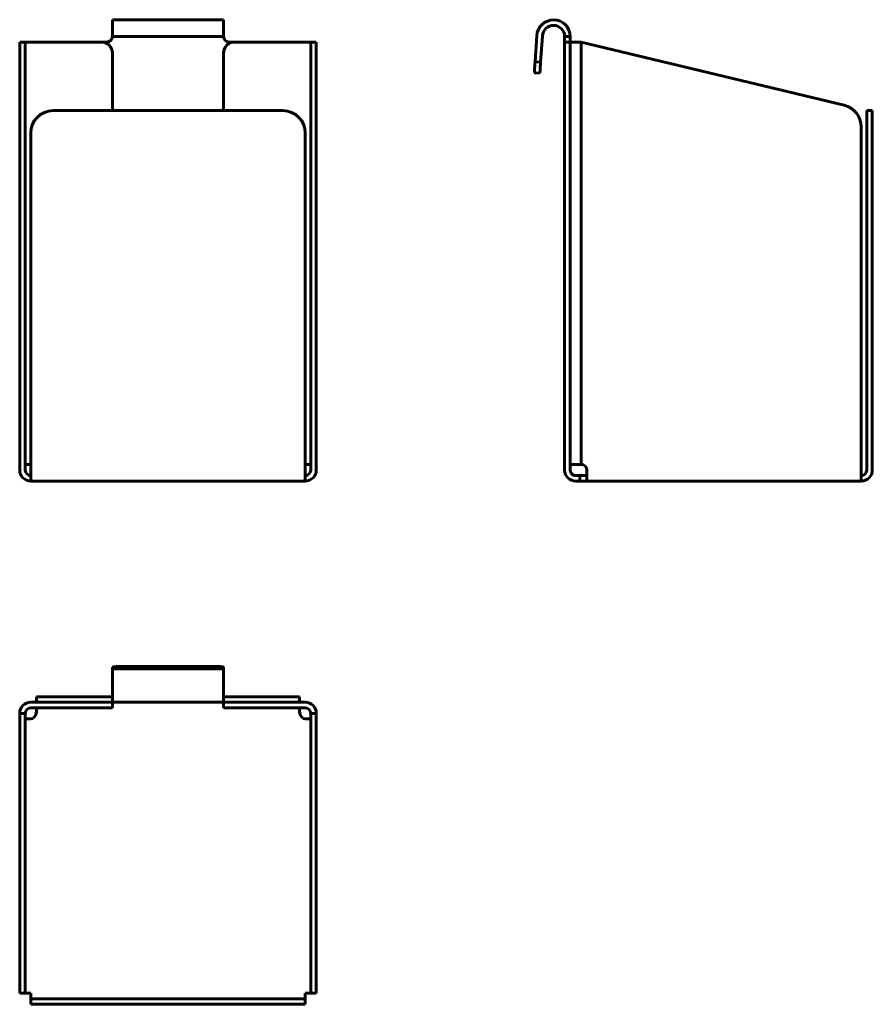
# Model space of a CAD drawing. Header units: inches. Extents: x 18 to 248, y -133 to 132.
import ezdxf

# ---------------------------------------------------------------- set-up
doc = ezdxf.new("R2010")
doc.units = ezdxf.units.IN
doc.header["$MEASUREMENT"] = 0
for name, color, linetype, lineweight in [('Front', 7, 'Continuous', 60), ('Side', 7, 'Continuous', 60), ('Top', 7, 'Continuous', 60)]:
    doc.layers.add(name, color=color, linetype=linetype, lineweight=lineweight)

# ---------------------------------------------------------------- blocks, each defined once
blk = doc.blocks.new('FamilyGeomCombination_9034-Front')
at = {"layer": 'Front'}
for p, q in [((-40, 118.5), (-38.5, 118.5)), ((-38.5, 118.5), (-37, 118.5)), ((-17.97, 118.5), (-37, 118.5)), ((37, 118.5), (17.97, 118.5)), ((37, 118.5), (38.5, 118.5)), ((38.5, 118.5), (40, 118.5)), ((-15, 100), (-15, 115.54)), ((15, 115.54), (15, 100)), ((-37, 4.5), (-38.5, 4.5)), ((38.5, 4.5), (37, 4.5))]:
    blk.add_line(p, q, dxfattribs=at)
for centre, start, end in [((-17.97, 115.54), 360, 90), ((-17.97, 115.54), 45, 75), ((17.97, 115.54), 90, 180), ((17.97, 115.54), 150, 180), ((17.97, 115.54), 120, 149.9669)]:
    blk.add_arc(centre, 2.97, start, end, dxfattribs=at)
blk = doc.blocks.new('FamilyGeomCombination_10468-Front')
at = {"layer": 'Front'}
for p, q in [((15, 124.5), (-15, 124.5)), ((-15, 124.5), (-15, 120)), ((15, 120), (15, 124.5)), ((-15, 120), (15, 120))]:
    blk.add_line(p, q, dxfattribs=at)
blk = doc.blocks.new('FamilyGeomCombination_10504-Front')
at = {"layer": 'Front'}
for p, q in [((15, 120), (-15, 120)), ((-40, 101.43), (-40, 118.5)), ((-40, 118.5), (-38.5, 118.5)), ((-38.5, 118.5), (-38.5, 101.43)), ((-16.5, 118.5), (-17.97, 118.5)), ((17.97, 118.5), (16.5, 118.5)), ((38.5, 101.43), (38.5, 118.5)), ((38.5, 118.5), (40, 118.5)), ((40, 118.5), (40, 101.43)), ((-40, 101.43), (-40, 95.6)), ((-38.5, 95.6), (-38.5, 101.43)), ((38.5, 101.43), (38.5, 95.6)), ((40, 95.6), (40, 101.43)), ((31, 100), (-31, 100)), ((-40, 3), (-40, 95.6)), ((-38.5, 95.6), (-38.5, 3)), ((-37, 94), (-37, 3)), ((37, 3), (37, 94)), ((38.5, 3), (38.5, 95.6)), ((40, 95.6), (40, 3)), ((-37, 3), (-37, 0)), ((37, 0), (37, 3)), ((-37, 0), (37, 0))]:
    blk.add_line(p, q, dxfattribs=at)
for centre, radius, start, end in [((-16.5, 120), 1.5, 270, 0), ((16.5, 120), 1.5, 180, 270), ((-31, 94), 6, 90, 180), ((31, 94), 6, 360, 90), ((-37, 3), 3, 179.9981, 270), ((-37, 3), 1.5, 180, 270), ((37, 3), 1.5, 270, 0), ((37, 3), 3, 270, 0.0019)]:
    blk.add_arc(centre, radius, start, end, dxfattribs=at)
blk = doc.blocks.new('FamilyGeomCombination_9034-Left')
at = {"layer": 'Side'}
for p, q in [((-41.5, 118.5), (-41.5, 4.5)), ((-38.5, 118.5), (-41.5, 118.5)), ((-38.5, 118.5), (-38.5, 4.5)), ((-41.5, 4.5), (-38.5, 4.5))]:
    blk.add_line(p, q, dxfattribs=at)
blk = doc.blocks.new('FamilyGeomCombination_10468-Left')
at = {"layer": 'Side'}
for p, q in [((-50.5, 120.17), (-50.97, 113.21)), ((-49.48, 113.11), (-49, 120.09)), ((-43, 120), (-41.5, 120)), ((-51.1, 111.34), (-51.06, 111.91)), ((-51.06, 111.91), (-51.02, 112.54)), ((-51.02, 112.54), (-50.97, 113.21)), ((-49.48, 113.11), (-50.97, 113.21)), ((-51.18, 110.22), (-49.68, 110.11)), ((-51.16, 110.51), (-51.14, 110.87)), ((-51.14, 110.87), (-51.1, 111.34))]:
    blk.add_line(p, q, dxfattribs=at)
at = {"layer": 'Side', "flags": 128}
for points in [[(-49.48, 113.11), (-49.52, 112.44), (-49.57, 111.81), (-49.61, 111.24), (-49.64, 110.77), (-49.66, 110.41), (-49.68, 110.19), (-49.68, 110.11)], [(-51.18, 110.22), (-51.17, 110.29), (-51.16, 110.51)]]:
    blk.add_lwpolyline(points, dxfattribs=at)
at = {"layer": 'Side'}
for radius, end in [(4.5, 177.8825), (3, 178.2899)]:
    blk.add_arc((-46, 120), radius, 0, end, dxfattribs=at)
blk = doc.blocks.new('FamilyGeomCombination_10504-Left')
at = {"layer": 'Side'}
for p, q in [((-43, 118.55), (-43, 120)), ((-43, 120), (-41.5, 120)), ((-41.5, 120), (-41.5, 118.55)), ((-43, 118.5), (-41.5, 118.5)), ((-43, 3), (-43, 118.5)), ((32.4, 101.43), (-38.5, 118.5)), ((-38.5, 118.5), (-38.5, 4.5)), ((40, 100), (38.5, 100)), ((38.5, 100), (38.5, 94)), ((40, 94), (40, 100)), ((37, 3), (37, 95.6)), ((38.5, 3), (38.5, 94)), ((40, 94), (40, 3)), ((-41.5, 4.5), (-41.5, 3)), ((-37, 3), (-37, 0)), ((37, 0), (37, 3)), ((-39, 1.5), (-40, 1.5)), ((-40, 0), (-39, 0)), ((-37, 0), (-39, 0)), ((-38.86, 0), (-38.86, 1.5)), ((-37, 0), (37, 0))]:
    blk.add_line(p, q, dxfattribs=at)
at = {"layer": 'Side', "flags": 128}
blk.add_lwpolyline([(-39, 1.5), (-38.55, 1.5), (-38.12, 1.5), (-37.74, 1.5), (-37.41, 1.5), (-37.16, 1.5), (-37, 1.5)], dxfattribs=at)
at = {"layer": 'Side'}
for centre, radius, start, end in [((31, 95.6), 6, 0, 76.4645), ((-40, 3), 3, 180, 270), ((-40, 3), 1.5, 180, 210), ((-38.5, 3), 1.5, 360, 90), ((37, 3), 1.5, 270, 360), ((37, 3), 3, 270, 360), ((-40, 3), 1.5, 210.0152, 270)]:
    blk.add_arc(centre, radius, start, end, dxfattribs=at)
blk = doc.blocks.new('FamilyGeomCombination_9034-Ref_ Level')
at = {"layer": 'Top'}
for p, q in [((-37, 41.5), (-17.97, 41.5)), ((-17.97, 40), (-37, 40)), ((-17.58, 41.5), (-17.97, 41.5)), ((-17.97, 40), (-15, 40)), ((-15, 40), (-15, 41.5)), ((15, 41.5), (15, 40)), ((15, 40), (17.97, 40)), ((17.97, 41.5), (17.58, 41.5)), ((17.97, 41.5), (37, 41.5)), ((37, 40), (17.97, 40)), ((-40, 38.5), (-38.5, 38.5)), ((38.5, 38.5), (40, 38.5))]:
    blk.add_line(p, q, dxfattribs=at)
for centre, radius, start, end in [((-37, 38.5), 3, 90, 180), ((-37, 38.5), 1.5, 90, 180), ((37, 38.5), 3, 360, 90), ((37, 38.5), 1.5, 0, 90)]:
    blk.add_arc(centre, radius, start, end, dxfattribs=at)
blk = doc.blocks.new('FamilyGeomCombination_10468-Ref_ Level')
at = {"layer": 'Top'}
for p, q in [((-15, 50.97), (-15, 50.76)), ((-15, 50.5), (-15, 50.97)), ((-15, 50.5), (-15, 41.5)), ((15, 50.5), (-15, 50.5)), ((12, 51.18), (-12, 51.18)), ((15, 50.97), (15, 50.5)), ((15, 41.5), (15, 50.5)), ((15, 49.49), (15, 49.48)), ((-15, 41.5), (15, 41.5))]:
    blk.add_line(p, q, dxfattribs=at)
at = {"layer": 'Top', "flags": 128}
for points in [[(-12, 51.18), (-12.67, 51.17), (-13.3, 51.16), (-13.87, 51.14), (-14.35, 51.1), (-14.7, 51.06), (-14.92, 51.02), (-15, 50.97)], [(15, 50.97), (14.9, 51.03), (14.6, 51.08), (14.12, 51.12), (13.5, 51.15), (12.78, 51.17), (12, 51.18)]]:
    blk.add_lwpolyline(points, dxfattribs=at)
blk = doc.blocks.new('FamilyGeomCombination_10504-Ref_ Level')
at = {"layer": 'Top'}
for p, q in [((-35.5, 43), (-16.5, 43)), ((-35.5, 43), (-35.5, 41.5)), ((-16.5, 43), (-15, 43)), ((15, 43), (16.5, 43)), ((16.5, 43), (35.5, 43)), ((35.5, 43), (35.5, 41.5)), ((-16.5, 41.5), (-35.5, 41.5)), ((-35.5, 39), (-35.5, 40)), ((-15, 41.5), (-16.5, 41.5)), ((16.5, 41.5), (15, 41.5)), ((35.5, 41.5), (16.5, 41.5)), ((35.5, 40), (35.5, 39)), ((-40, -32.4), (-40, 38.5)), ((-40, 38.5), (-38.5, 38.5)), ((-38.5, 38.5), (-38.5, -32.4)), ((38.5, -32.4), (38.5, 38.5)), ((38.5, 38.5), (40, 38.5)), ((40, 38.5), (40, -32.4)), ((-38.5, 37), (-37, 37)), ((37, 37), (38.5, 37)), ((-40, -32.4), (-40, -37)), ((-38.5, -37), (-38.5, -32.4)), ((38.5, -32.4), (38.5, -37)), ((40, -37), (40, -32.4)), ((-40, -37), (-38.5, -37)), ((-37, -37), (-38.5, -37)), ((-37, -38.5), (-37, -37)), ((38.5, -37), (37, -37)), ((37, -37), (37, -38.5)), ((38.5, -37), (40, -37)), ((-37, -38.5), (-37, -40)), ((-31, -38.5), (-37, -38.5)), ((-31, -38.5), (31, -38.5)), ((37, -38.5), (31, -38.5)), ((37, -40), (37, -38.5)), ((-37, -40), (-31, -40)), ((31, -40), (-31, -40)), ((31, -40), (37, -40))]:
    blk.add_line(p, q, dxfattribs=at)
at = {"layer": 'Top', "flags": 128}
for points in [[(-35.5, 39), (-35.53, 38.55), (-35.67, 38.12), (-35.9, 37.74), (-36.21, 37.41), (-36.58, 37.16), (-37, 37)], [(37, 37), (36.58, 37.16), (36.21, 37.41), (35.9, 37.74), (35.67, 38.12), (35.53, 38.55), (35.5, 39)]]:
    blk.add_lwpolyline(points, dxfattribs=at)

msp = doc.modelspace()

# ---------------------------------------------------------------- block references
at = {"layer": 'Front'}
for name, p in [('FamilyGeomCombination_10468-Front', (57.87, 7.91)), ('FamilyGeomCombination_10468-Left', (207.87, 7.91)), ('FamilyGeomCombination_10504-Front', (57.87, 7.91)), ('FamilyGeomCombination_10504-Left', (207.87, 7.91)), ('FamilyGeomCombination_9034-Front', (57.87, 7.91)), ('FamilyGeomCombination_9034-Left', (207.87, 7.91))]:
    msp.add_blockref(name, p, dxfattribs=at)
at = {"layer": 'Top'}
for name in ['FamilyGeomCombination_10468-Ref_ Level', 'FamilyGeomCombination_10504-Ref_ Level', 'FamilyGeomCombination_9034-Ref_ Level']:
    msp.add_blockref(name, (57.87, -93.27), dxfattribs=at)

doc.saveas('drawing.dxf')
